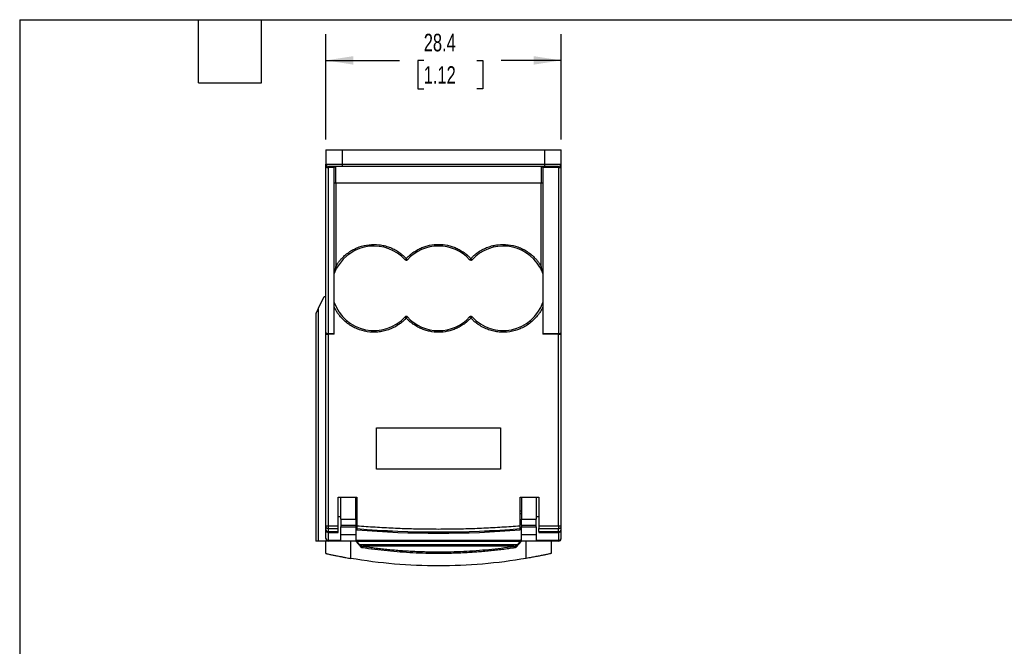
# Model space of a CAD drawing. Header units: millimetres. Extents: x 6 to 273, y 6 to 210.
# Tile 2 of 6: x 6 to 125, y 134 to 210. Entities that reach past the tile are written whole.
import ezdxf

# ---------------------------------------------------------------- set-up
doc = ezdxf.new("R2010")
doc.units = ezdxf.units.MM
doc.layers.add('DIMENSIONS', color=140, linetype='Continuous', lineweight=25)
doc.layers.add('TEXT', color=140, linetype='Continuous', lineweight=25)
doc.styles.add('SLDTEXTSTYLE0', font='TXT', dxfattribs={"width": 0.7})
doc.dimstyles.new('SLDDIMSTYLE2', dxfattribs={"dimtxt": 2.158008, "dimasz": 3.302, "dimexe": 0, "dimexo": 0.0625, "dimgap": 0.539502, "dimtad": 0, "dimtih": 1, "dimtoh": 1, "dimrnd": 1e-09, "dimzin": 12, "dimdsep": 46, "dimtxsty": 'SLDTEXTSTYLE0', "dimsah": 1, "dimcen": 0.09, "dimadec": 0, "dimazin": 3, "dimtfac": 1, "dimtofl": 0, "dimtmove": 0, "dimatfit": 3, "dimfxl": 0, "dimfrac": 2, "dimtolj": 1, "dimtzin": 12, "dimarcsym": 0})

# ---------------------------------------------------------------- blocks, each defined once
blk = doc.blocks.new('_D_8')
at = {"layer": 'DIMENSIONS'}
for p, q in [((43.32, 195.1), (43.32, 207.81)), ((71.72, 195.1), (71.72, 207.81)), ((43.32, 204.64), (52.21, 204.64)), ((55.14, 204.64), (54.41, 204.64)), ((54.41, 204.64), (54.41, 201.21)), ((61.55, 204.64), (62.28, 204.64)), ((62.28, 204.64), (62.28, 201.21)), ((71.72, 204.64), (64.47, 204.64)), ((54.41, 201.21), (55.14, 201.21)), ((62.28, 201.21), (61.55, 201.21))]:
    blk.add_line(p, q, dxfattribs=at)
for points in [[(43.32, 204.64), (46.62, 204.13), (46.62, 205.15)], [(71.72, 204.64), (68.42, 205.15), (68.42, 204.13)]]:
    blk.add_solid(points, dxfattribs=at)
at = {"layer": 'DIMENSIONS', "char_height": 2.117, "attachment_point": 1, "style": 'SLDTEXTSTYLE0'}
for s, insert in [('28.4', (55.14, 207.85)), ('1.12', (55.14, 203.94))]:
    blk.add_mtext(s, dxfattribs=dict(at, insert=insert))

msp = doc.modelspace()

# ---------------------------------------------------------------- linework, layer by layer
for p, q in [((43.32, 193.834), (45.32, 193.834)), ((43.32, 193.834), (43.32, 192.134)), ((45.32, 192.134), (45.32, 193.834)), ((45.32, 193.834), (69.72, 193.834)), ((69.72, 193.834), (69.72, 192.134)), ((69.72, 193.834), (71.72, 193.834)), ((71.72, 192.134), (71.72, 193.834)), ((43.32, 192.134), (45.32, 192.134)), ((43.32, 171.791), (43.32, 191.832)), ((43.62, 191.713), (43.62, 191.834)), ((44.336, 191.713), (43.62, 191.713)), ((43.62, 171.672), (43.62, 191.713)), ((44.32, 171.672), (44.32, 191.634)), ((44.52, 189.834), (44.52, 191.834)), ((45.32, 191.834), (45.32, 192.134)), ((45.32, 192.134), (69.72, 192.134)), ((69.72, 191.834), (45.32, 191.834)), ((69.32, 191.834), (69.32, 189.834)), ((71.42, 191.713), (69.503, 191.713)), ((69.52, 191.634), (69.52, 171.672)), ((69.72, 192.134), (69.72, 191.834)), ((69.72, 192.134), (71.72, 192.134)), ((71.42, 191.834), (71.42, 191.713)), ((71.42, 191.713), (71.42, 171.672)), ((71.72, 171.791), (71.72, 191.832)), ((44.52, 189.834), (44.32, 189.834)), ((69.32, 189.834), (44.52, 189.834)), ((44.52, 189.834), (44.52, 179.766)), ((69.52, 189.834), (69.32, 189.834)), ((69.32, 179.766), (69.32, 189.834)), ((42.432, 174.759), (43.12, 176.134)), ((43.12, 176.134), (43.32, 176.134)), ((42.431, 146.634), (42.432, 174.759)), ((42.12, 174.134), (42.12, 146.634)), ((53.02, 173.545), (52.916, 173.64)), ((43.32, 171.592), (43.62, 171.592)), ((43.32, 148.488), (43.32, 171.592)), ((43.62, 171.672), (44.32, 171.672)), ((43.62, 171.592), (43.62, 171.672)), ((44.32, 171.592), (43.62, 171.592)), ((43.62, 148.488), (43.62, 171.592)), ((69.52, 171.672), (71.42, 171.672)), ((71.42, 171.592), (69.52, 171.592)), ((71.42, 171.672), (71.42, 171.592)), ((71.42, 171.592), (71.72, 171.592)), ((71.42, 148.488), (71.42, 171.592)), ((71.72, 148.488), (71.72, 171.592)), ((49.42, 155.318), (49.42, 160.318)), ((49.42, 160.318), (64.42, 160.318)), ((64.42, 160.318), (64.42, 155.318)), ((64.42, 155.318), (49.42, 155.318)), ((44.82, 151.934), (47.07, 151.934)), ((44.82, 148.488), (44.82, 151.934)), ((47.07, 151.934), (47.07, 148.492)), ((66.77, 151.934), (69.02, 151.934)), ((66.77, 148.492), (66.77, 151.934)), ((69.02, 151.934), (69.02, 148.488)), ((47.07, 150.24), (46.92, 150.24)), ((47.07, 149.94), (46.92, 149.94)), ((66.92, 150.24), (66.77, 150.24)), ((66.92, 149.94), (66.77, 149.94)), ((44.82, 149.584), (45.12, 149.584)), ((45.12, 149.278), (46.92, 149.278)), ((66.92, 149.278), (68.72, 149.278)), ((68.72, 149.584), (69.02, 149.584)), ((43.32, 148.488), (43.62, 148.488)), ((43.32, 147.966), (43.32, 148.018)), ((43.62, 148.488), (44.82, 148.488)), ((43.62, 148.157), (43.62, 148.488)), ((43.62, 148.157), (44.82, 148.157)), ((43.62, 147.796), (43.62, 148.157)), ((43.62, 147.796), (44.82, 147.796)), ((43.62, 147.666), (43.62, 147.796)), ((43.62, 147.666), (44.82, 147.666)), ((43.62, 146.733), (43.62, 147.666)), ((45.12, 148.564), (46.92, 148.564)), ((45.12, 148.334), (46.92, 148.334)), ((45.12, 147.434), (45.12, 148.334)), ((45.12, 147.434), (46.92, 147.434)), ((46.92, 148.334), (46.92, 147.434)), ((47.07, 148.138), (47.07, 148.13)), ((66.77, 148.13), (66.77, 148.138)), ((66.92, 148.564), (68.72, 148.564)), ((66.92, 148.334), (68.72, 148.334)), ((66.92, 147.434), (66.92, 148.334)), ((66.92, 147.434), (68.72, 147.434)), ((68.72, 148.334), (68.72, 147.434)), ((69.02, 148.488), (71.42, 148.488)), ((69.02, 148.157), (71.42, 148.157)), ((69.02, 147.796), (71.42, 147.796)), ((69.02, 147.666), (71.42, 147.666)), ((71.42, 148.488), (71.42, 148.157)), ((71.42, 148.488), (71.72, 148.488)), ((71.42, 147.796), (71.42, 148.157)), ((71.42, 147.666), (71.42, 147.796)), ((71.42, 147.666), (71.42, 146.733)), ((43.32, 146.634), (42.431, 146.634)), ((43.32, 145.134), (43.32, 146.634)), ((43.62, 146.733), (45.12, 146.733)), ((43.62, 146.733), (43.62, 146.634)), ((46.32, 144.54), (46.32, 146.634)), ((46.92, 146.634), (46.32, 146.634)), ((46.92, 146.634), (47.563, 145.888)), ((46.947, 146.733), (66.892, 146.733)), ((47.12, 146.618), (47.059, 146.594)), ((47.059, 146.594), (47.412, 146.185)), ((47.12, 146.634), (47.12, 146.618)), ((66.72, 146.634), (47.12, 146.634)), ((47.12, 146.618), (66.72, 146.618)), ((66.276, 145.888), (66.92, 146.634)), ((66.428, 146.185), (66.781, 146.594)), ((66.72, 146.618), (66.72, 146.634)), ((66.781, 146.594), (66.72, 146.618)), ((67.52, 146.634), (66.92, 146.634)), ((67.52, 144.54), (67.52, 146.634)), ((68.72, 146.733), (71.42, 146.733)), ((70.52, 146.634), (70.52, 145.134)), ((71.42, 146.634), (70.52, 146.634)), ((71.42, 146.634), (71.42, 146.733)), ((71.72, 146.934), (71.72, 146.943)), ((66.428, 146.185), (47.412, 146.185)), ((47.808, 145.805), (47.837, 146)), ((66.002, 146), (47.837, 146)), ((66.031, 145.805), (66.002, 146))]:
    msp.add_line(p, q)
at = {"flags": 128}
for points in [[(43.32, 191.832), (43.325, 191.809), (43.342, 191.787), (43.37, 191.766), (43.408, 191.748), (43.453, 191.733), (43.505, 191.722), (43.561, 191.715), (43.62, 191.713)], [(71.42, 191.713), (71.478, 191.715), (71.534, 191.722), (71.586, 191.733), (71.632, 191.748), (71.669, 191.766), (71.697, 191.787), (71.714, 191.809), (71.72, 191.832)], [(43.32, 171.791), (43.325, 171.768), (43.342, 171.745), (43.37, 171.725), (43.408, 171.706), (43.453, 171.692), (43.505, 171.681), (43.561, 171.674), (43.62, 171.672)], [(71.42, 171.672), (71.478, 171.674), (71.534, 171.681), (71.586, 171.692), (71.632, 171.706), (71.669, 171.725), (71.697, 171.745), (71.714, 171.768), (71.72, 171.791)], [(43.32, 148.356), (43.325, 148.317), (43.342, 148.28), (43.37, 148.245), (43.408, 148.215), (43.453, 148.191), (43.505, 148.172), (43.561, 148.161), (43.62, 148.157)], [(71.42, 148.157), (71.478, 148.161), (71.534, 148.172), (71.586, 148.191), (71.632, 148.215), (71.669, 148.245), (71.697, 148.28), (71.714, 148.317), (71.72, 148.356)]]:
    msp.add_lwpolyline(points, dxfattribs=at)
for centre, radius, start, end in [((43.62, 192.134), 0.3, 180, 270), ((71.42, 192.134), 0.3, 270, 0), ((49.12, 177.134), 5.1, 42.62099, 150.21844), ((56.92, 177.134), 5.1, 42.62099, 137.37901), ((64.72, 177.134), 5.1, 29.78163, 137.37901), ((53.02, 180.722), 0.2, 270, 317.37901), ((60.82, 180.722), 0.2, 270, 317.37901), ((44.283, 178.988), 0.0801, 343.47014, 37.74493), ((69.556, 178.988), 0.0801, 142.25506, 196.52986), ((49.12, 177.134), 5.1, 199.74992, 317.37901), ((64.72, 177.134), 5.1, 222.62099, 340.25008), ((56.92, 177.134), 5.1, 222.62099, 317.37901), ((60.82, 173.545), 0.2, 90, 137.37901), ((43.586, 148.064), 0.27, 189.69104, 277.17327), ((43.62, 147.966), 0.3, 180, 270), ((56.92, 269.062), 121.325, 265.34319, 274.65681), ((56.92, 269.062), 121.332, 265.34346, 274.65654), ((56.92, 269.062), 121.478, 265.34909, 274.65091), ((71.453, 148.064), 0.27, 262.82673, 350.30896), ((71.42, 147.966), 0.3, 270, 360), ((43.593, 147.007), 0.275, 186.97083, 275.58423), ((43.62, 146.934), 0.3, 180, 270), ((47.12, 146.834), 0.2, 180, 270), ((47.386, 146.352), 0.169, 221.99943, 278.7694), ((66.453, 146.352), 0.169, 261.2306, 318.00057), ((66.72, 146.834), 0.2, 270, 0), ((71.446, 147.007), 0.275, 264.41577, 353.02917), ((71.42, 146.934), 0.3, 270, 360)]:
    msp.add_arc(centre, radius, start, end)
for points, knots in [([(43.32, 191.832), (43.32, 191.854), (43.32, 191.898), (43.32, 191.956), (43.32, 192.008), (43.32, 192.067), (43.32, 192.122), (43.32, 192.13), (43.32, 192.134)], [0, 0, 0, 0, 0.1259274, 0.249539, 0.3735349, 0.5005907, 0.7495411, 1, 1, 1, 1]), ([(45.32, 191.834), (45.277, 191.834), (45.191, 191.834), (45.064, 191.834), (44.938, 191.834), (44.815, 191.834), (44.625, 191.834), (44.379, 191.834), (44.11, 191.834), (43.888, 191.834), (43.749, 191.834), (43.669, 191.834), (43.627, 191.834), (43.622, 191.834), (43.62, 191.834)], [0, 0, 0, 0, 0.0482817, 0.0961655, 0.1439265, 0.1918418, 0.2401859, 0.3700167, 0.5000484, 0.6298793, 0.7599111, 0.8401113, 0.9197129, 1, 1, 1, 1]), ([(44.32, 191.634), (44.32, 191.647), (44.322, 191.674), (44.331, 191.7), (44.336, 191.713)], [0, 0, 0, 0, 0.5016229, 1, 1, 1, 1]), ([(44.336, 191.713), (44.341, 191.723), (44.352, 191.745), (44.374, 191.772), (44.406, 191.8), (44.454, 191.827), (44.495, 191.831), (44.52, 191.834)], [0, 0, 0, 0, 0.1243448, 0.2627858, 0.4166655, 0.6548907, 1, 1, 1, 1]), ([(69.32, 191.834), (69.333, 191.833), (69.357, 191.831), (69.39, 191.821), (69.417, 191.809), (69.446, 191.79), (69.477, 191.761), (69.495, 191.728), (69.503, 191.713)], [0, 0, 0, 0, 0.1862812, 0.3456995, 0.4783048, 0.5841969, 0.808709, 1, 1, 1, 1]), ([(69.503, 191.713), (69.508, 191.7), (69.518, 191.674), (69.519, 191.647), (69.52, 191.634)], [0, 0, 0, 0, 0.4983771, 1, 1, 1, 1]), ([(71.42, 191.834), (71.419, 191.834), (71.417, 191.834), (71.402, 191.834), (71.378, 191.834), (71.345, 191.834), (71.278, 191.834), (71.151, 191.834), (70.93, 191.834), (70.66, 191.834), (70.389, 191.834), (70.144, 191.834), (69.933, 191.834), (69.791, 191.834), (69.72, 191.834)], [0, 0, 0, 0, 0.0482817, 0.0961655, 0.1439265, 0.1918418, 0.2401859, 0.3700167, 0.5000484, 0.6298793, 0.7599111, 0.8401113, 0.9197129, 1, 1, 1, 1]), ([(71.72, 191.832), (71.72, 191.922), (71.72, 191.998), (71.72, 192.105), (71.72, 192.134), (71.72, 192.134)], [0, 0, 0, 0, 0.5, 0.5, 1, 1, 1, 1]), ([(44.52, 179.766), (44.554, 179.825), (44.623, 179.943), (44.735, 180.114), (44.853, 180.28), (44.978, 180.442), (45.108, 180.6), (45.34, 180.857), (45.695, 181.195), (46.201, 181.573), (46.749, 181.888), (47.513, 182.213), (48.522, 182.448), (49.558, 182.443), (50.374, 182.296), (50.978, 182.11), (51.556, 181.855), (52.036, 181.569), (52.425, 181.283), (52.736, 181.017), (52.925, 180.821), (53.02, 180.722)], [0, 0, 0, 0, 0.0206033, 0.0411481, 0.0616651, 0.0821849, 0.1027383, 0.123356, 0.186722, 0.25014, 0.313506, 0.3769241, 0.5000113, 0.6230984, 0.6864644, 0.7498825, 0.8132485, 0.8766666, 0.9178073, 0.9588363, 1, 1, 1, 1]), ([(53.02, 180.722), (53.069, 180.775), (53.168, 180.88), (53.325, 181.03), (53.487, 181.174), (53.655, 181.311), (53.919, 181.508), (54.291, 181.747), (54.786, 181.996), (55.305, 182.192), (56.012, 182.377), (56.92, 182.471), (57.827, 182.377), (58.534, 182.192), (59.053, 181.996), (59.548, 181.747), (59.961, 181.482), (60.298, 181.222), (60.57, 180.984), (60.736, 180.81), (60.82, 180.722)], [0, 0, 0, 0, 0.02477742, 0.04949735, 0.07420129, 0.09893077, 0.12372723, 0.1868874, 0.25010752, 0.3132677, 0.37648782, 0.50000748, 0.62352714, 0.68668731, 0.74990743, 0.8130676, 0.87628772, 0.91754403, 0.95871725, 1, 1, 1, 1]), ([(60.82, 180.722), (60.866, 180.772), (60.96, 180.871), (61.107, 181.013), (61.259, 181.15), (61.416, 181.28), (61.579, 181.404), (61.862, 181.604), (62.283, 181.855), (62.861, 182.11), (63.465, 182.296), (64.282, 182.443), (65.318, 182.448), (66.327, 182.213), (67.09, 181.888), (67.638, 181.573), (68.144, 181.195), (68.549, 180.811), (68.864, 180.445), (69.109, 180.117), (69.249, 179.883), (69.32, 179.766)], [0, 0, 0, 0, 0.0206033, 0.0411481, 0.0616651, 0.0821849, 0.1027383, 0.123356, 0.186722, 0.25014, 0.313506, 0.3769241, 0.5000113, 0.6230984, 0.6864644, 0.7498825, 0.8132485, 0.8766666, 0.9178073, 0.9588363, 1, 1, 1, 1]), ([(52.872, 180.587), (52.872, 180.587), (52.888, 180.601), (52.943, 180.652), (52.981, 180.686), (53.02, 180.722)], [0, 0, 0, 0, 0.5, 0.5, 1, 1, 1, 1]), ([(53.02, 180.722), (53.059, 180.686), (53.096, 180.652), (53.151, 180.601), (53.167, 180.587), (53.167, 180.587)], [0, 0, 0, 0, 0.5, 0.5, 1, 1, 1, 1]), ([(60.672, 180.587), (60.672, 180.587), (60.688, 180.601), (60.743, 180.652), (60.781, 180.686), (60.82, 180.722)], [0, 0, 0, 0, 0.5, 0.5, 1, 1, 1, 1]), ([(44.52, 179.766), (44.485, 179.644), (44.453, 179.52), (44.394, 179.274), (44.368, 179.15), (44.346, 179.037)], [0, 0, 0, 0, 0.5, 0.5, 1, 1, 1, 1]), ([(44.36, 178.965), (44.367, 178.982), (44.381, 179.02), (44.408, 179.085), (44.44, 179.162), (44.493, 179.281), (44.56, 179.421), (44.634, 179.561), (44.676, 179.637), (44.693, 179.667)], [0, 0, 0, 0, 0.0794274, 0.1748492, 0.2862482, 0.4136675, 0.678377, 0.8737391, 1, 1, 1, 1]), ([(44.52, 179.766), (44.565, 179.74), (44.61, 179.714), (44.675, 179.677), (44.693, 179.667), (44.693, 179.667)], [0, 0, 0, 0, 0.5, 0.5, 1, 1, 1, 1]), ([(69.146, 179.667), (69.146, 179.667), (69.165, 179.677), (69.229, 179.714), (69.274, 179.74), (69.32, 179.766)], [0, 0, 0, 0, 0.5, 0.5, 1, 1, 1, 1]), ([(69.146, 179.667), (69.163, 179.637), (69.206, 179.561), (69.279, 179.421), (69.351, 179.272), (69.41, 179.138), (69.449, 179.043), (69.47, 178.989), (69.479, 178.965)], [0, 0, 0, 0, 0.1260507, 0.3213948, 0.5862751, 0.7526591, 0.8905543, 1, 1, 1, 1]), ([(69.493, 179.037), (69.471, 179.15), (69.445, 179.274), (69.387, 179.52), (69.354, 179.644), (69.32, 179.766)], [0, 0, 0, 0, 0.5, 0.5, 1, 1, 1, 1]), ([(42.432, 174.759), (42.421, 174.736), (42.395, 174.685), (42.346, 174.587), (42.289, 174.473), (42.234, 174.363), (42.191, 174.276), (42.159, 174.213), (42.137, 174.168), (42.122, 174.139), (42.12, 174.135), (42.12, 174.134)], [0, 0, 0, 0, 0.1030685, 0.2311907, 0.4263735, 0.5936411, 0.7076381, 0.8092033, 0.8878085, 0.9478949, 1, 1, 1, 1]), ([(53.02, 173.545), (52.971, 173.493), (52.873, 173.389), (52.72, 173.242), (52.561, 173.1), (52.396, 172.965), (52.226, 172.837), (51.928, 172.631), (51.485, 172.375), (50.877, 172.119), (50.241, 171.939), (49.384, 171.81), (48.304, 171.844), (47.263, 172.137), (46.486, 172.518), (45.934, 172.881), (45.431, 173.309), (45.037, 173.739), (44.737, 174.143), (44.509, 174.504), (44.383, 174.759), (44.32, 174.886)], [0, 0, 0, 0, 0.0205832, 0.0411025, 0.0615911, 0.0820825, 0.10261, 0.1232068, 0.1866546, 0.250152, 0.3135998, 0.3770972, 0.5000122, 0.6229272, 0.6863751, 0.7498725, 0.8133203, 0.8768177, 0.9179121, 0.9588838, 1, 1, 1, 1]), ([(69.52, 174.886), (69.489, 174.822), (69.427, 174.694), (69.325, 174.507), (69.216, 174.324), (69.099, 174.146), (68.976, 173.972), (68.754, 173.686), (68.409, 173.309), (67.906, 172.881), (67.354, 172.518), (66.576, 172.137), (65.535, 171.844), (64.455, 171.81), (63.599, 171.939), (62.963, 172.119), (62.354, 172.375), (61.85, 172.667), (61.441, 172.962), (61.115, 173.238), (60.918, 173.442), (60.82, 173.545)], [0, 0, 0, 0, 0.0205832, 0.0411025, 0.0615911, 0.0820825, 0.10261, 0.1232068, 0.1866546, 0.250152, 0.3135998, 0.3770972, 0.5000122, 0.6229272, 0.6863751, 0.7498725, 0.8133203, 0.8768177, 0.9179121, 0.9588838, 1, 1, 1, 1]), ([(53.167, 173.68), (53.163, 173.684), (53.138, 173.71), (53.085, 173.739), (53.005, 173.748), (52.931, 173.731), (52.891, 173.696), (52.872, 173.68)], [0, 0, 0, 0, 0.0505296, 0.3308064, 0.5250395, 0.7756588, 1, 1, 1, 1]), ([(60.82, 173.545), (60.77, 173.492), (60.671, 173.387), (60.514, 173.237), (60.352, 173.093), (60.184, 172.956), (59.921, 172.759), (59.549, 172.52), (59.053, 172.271), (58.534, 172.075), (57.827, 171.89), (56.92, 171.796), (56.012, 171.89), (55.305, 172.075), (54.787, 172.271), (54.291, 172.52), (53.878, 172.785), (53.541, 173.045), (53.27, 173.284), (53.103, 173.458), (53.02, 173.545)], [0, 0, 0, 0, 0.0247774, 0.0494974, 0.0742013, 0.0989308, 0.1237272, 0.1868874, 0.2501075, 0.3132677, 0.3764878, 0.5000075, 0.6235271, 0.6866873, 0.7499074, 0.8130676, 0.8762877, 0.917544, 0.9587172, 1, 1, 1, 1]), ([(43.32, 171.592), (43.32, 171.615), (43.32, 171.66), (43.32, 171.727), (43.32, 171.77), (43.32, 171.791)], [0, 0, 0, 0, 0.3343825, 0.6656175, 1, 1, 1, 1]), ([(45.12, 149.278), (45.12, 149.487), (45.12, 149.904), (45.12, 150.646), (45.12, 151.351), (45.12, 151.756), (45.12, 151.934)], [0, 0, 0, 0, 0.264312, 0.528624, 0.792936, 1, 1, 1, 1]), ([(46.92, 149.278), (46.92, 149.487), (46.92, 149.904), (46.92, 150.646), (46.92, 151.351), (46.92, 151.756), (46.92, 151.934)], [0, 0, 0, 0, 0.264312, 0.528624, 0.792936, 1, 1, 1, 1]), ([(66.92, 151.934), (66.92, 151.756), (66.92, 151.351), (66.92, 150.646), (66.92, 149.904), (66.92, 149.487), (66.92, 149.278)], [0, 0, 0, 0, 0.207064, 0.471376, 0.735688, 1, 1, 1, 1]), ([(68.72, 151.934), (68.72, 151.756), (68.72, 151.351), (68.72, 150.646), (68.72, 149.904), (68.72, 149.487), (68.72, 149.278)], [0, 0, 0, 0, 0.207064, 0.471376, 0.735688, 1, 1, 1, 1]), ([(45.12, 149.278), (45.12, 149.226), (45.12, 149.121), (45.12, 148.956), (45.12, 148.806), (45.12, 148.682), (45.12, 148.599), (45.12, 148.561), (45.12, 148.568), (45.12, 148.569)], [0, 0, 0, 0, 0.1591599, 0.3183198, 0.4774797, 0.6366396, 0.7957995, 0.9549595, 1, 1, 1, 1]), ([(46.92, 149.278), (46.92, 149.226), (46.92, 149.121), (46.92, 148.956), (46.92, 148.806), (46.92, 148.682), (46.92, 148.599), (46.92, 148.561), (46.92, 148.568), (46.92, 148.569)], [0, 0, 0, 0, 0.1591599, 0.3183198, 0.4774797, 0.6366396, 0.7957995, 0.9549595, 1, 1, 1, 1]), ([(66.92, 148.569), (66.92, 148.568), (66.92, 148.561), (66.92, 148.599), (66.92, 148.682), (66.92, 148.806), (66.92, 148.956), (66.92, 149.121), (66.92, 149.226), (66.92, 149.278)], [0, 0, 0, 0, 0.0450405, 0.2042005, 0.3633604, 0.5225203, 0.6816802, 0.8408401, 1, 1, 1, 1]), ([(68.72, 148.569), (68.72, 148.568), (68.72, 148.561), (68.72, 148.599), (68.72, 148.682), (68.72, 148.806), (68.72, 148.956), (68.72, 149.121), (68.72, 149.226), (68.72, 149.278)], [0, 0, 0, 0, 0.0450405, 0.2042005, 0.3633604, 0.5225203, 0.6816802, 0.8408401, 1, 1, 1, 1]), ([(43.32, 148.356), (43.32, 148.365), (43.32, 148.384), (43.32, 148.417), (43.32, 148.451), (43.32, 148.476), (43.32, 148.488)], [0, 0, 0, 0, 0.2542749, 0.5, 0.7457251, 1, 1, 1, 1]), ([(43.32, 146.973), (43.32, 147.153), (43.32, 147.43), (43.32, 147.804), (43.32, 147.935)], [0, 0, 0, 0, 0.6496025, 1, 1, 1, 1]), ([(44.82, 147.669), (44.82, 147.668), (44.82, 147.665), (44.82, 147.685), (44.82, 147.726), (44.82, 147.772), (44.82, 147.796)], [0, 0, 0, 0, 0.0946087, 0.3964058, 0.6982029, 1, 1, 1, 1]), ([(45.12, 148.564), (45.12, 148.506), (45.12, 148.363), (45.12, 148.344), (45.12, 148.334)], [0, 0, 0, 0, 0.4057032, 1, 1, 1, 1]), ([(45.12, 146.634), (45.12, 146.634), (45.12, 146.636), (45.12, 146.646), (45.12, 146.664), (45.12, 146.698), (45.12, 146.76), (45.12, 146.864), (45.12, 146.991), (45.12, 147.133), (45.12, 147.283), (45.12, 147.383), (45.12, 147.434)], [0, 0, 0, 0, 0.060243, 0.1199994, 0.1798082, 0.2402069, 0.3699548, 0.5001294, 0.6298775, 0.7600523, 0.8799221, 1, 1, 1, 1]), ([(46.92, 148.564), (46.92, 148.506), (46.92, 148.363), (46.92, 148.344), (46.92, 148.334)], [0, 0, 0, 0, 0.4057032, 1, 1, 1, 1]), ([(46.92, 147.434), (46.92, 147.408), (46.92, 147.358), (46.92, 147.283), (46.92, 147.21), (46.92, 147.111), (46.92, 146.991), (46.92, 146.864), (46.92, 146.76), (46.92, 146.687), (46.92, 146.641), (46.92, 146.636), (46.92, 146.634)], [0, 0, 0, 0, 0.060243, 0.1199994, 0.1798082, 0.2402069, 0.3699548, 0.5001294, 0.6298775, 0.7600523, 0.8799221, 1, 1, 1, 1]), ([(47.07, 148.492), (47.07, 148.469), (47.07, 148.423), (47.07, 148.358), (47.069, 148.3), (47.069, 148.249), (47.07, 148.206), (47.07, 148.169), (47.07, 148.148), (47.07, 148.138)], [0, 0, 0, 0, 0.1809955, 0.349283, 0.504859, 0.6477205, 0.7778654, 0.895292, 1, 1, 1, 1]), ([(47.07, 148.492), (47.434, 148.463), (48.164, 148.406), (49.258, 148.332), (50.353, 148.267), (51.447, 148.212), (52.542, 148.168), (53.636, 148.133), (54.731, 148.108), (55.825, 148.093), (56.92, 148.088), (58.014, 148.093), (59.109, 148.108), (60.203, 148.133), (61.298, 148.168), (62.392, 148.212), (63.487, 148.267), (64.581, 148.332), (65.676, 148.406), (66.405, 148.463), (66.77, 148.492)], [0, 0, 0, 0, 0.055659, 0.1112815, 0.1668721, 0.2224353, 0.2779757, 0.3334978, 0.3890061, 0.4445054, 0.5, 0.5554946, 0.6109939, 0.6665022, 0.7220243, 0.7775647, 0.8331279, 0.8887185, 0.944341, 1, 1, 1, 1]), ([(47.07, 148.13), (47.07, 148.115), (47.07, 148.084), (47.07, 148.048), (47.07, 148.014), (47.07, 147.99), (47.07, 147.983), (47.07, 147.984), (47.07, 147.984)], [0, 0, 0, 0, 0.1717567, 0.3386447, 0.5006766, 0.7430309, 0.982337, 1, 1, 1, 1]), ([(66.77, 148.138), (66.77, 148.152), (66.77, 148.183), (66.77, 148.241), (66.77, 148.312), (66.77, 148.397), (66.77, 148.459), (66.77, 148.492)], [0, 0, 0, 0, 0.150192, 0.3253012, 0.5253165, 0.7502225, 1, 1, 1, 1]), ([(66.77, 147.984), (66.77, 147.984), (66.77, 147.983), (66.77, 147.995), (66.77, 148.043), (66.77, 148.101), (66.77, 148.13)], [0, 0, 0, 0, 0.0176932, 0.3333137, 0.6607115, 1, 1, 1, 1]), ([(66.92, 148.564), (66.92, 148.506), (66.92, 148.363), (66.92, 148.344), (66.92, 148.334)], [0, 0, 0, 0, 0.4057032, 1, 1, 1, 1]), ([(66.92, 146.634), (66.92, 146.634), (66.92, 146.636), (66.92, 146.646), (66.92, 146.664), (66.92, 146.698), (66.92, 146.76), (66.92, 146.864), (66.92, 146.991), (66.92, 147.133), (66.92, 147.283), (66.92, 147.383), (66.92, 147.434)], [0, 0, 0, 0, 0.060243, 0.1199994, 0.1798082, 0.2402069, 0.3699548, 0.5001294, 0.6298775, 0.7600523, 0.8799221, 1, 1, 1, 1]), ([(68.72, 148.334), (68.72, 148.344), (68.72, 148.363), (68.72, 148.506), (68.72, 148.564)], [0, 0, 0, 0, 0.5942968, 1, 1, 1, 1]), ([(68.72, 147.434), (68.72, 147.408), (68.72, 147.358), (68.72, 147.283), (68.72, 147.21), (68.72, 147.111), (68.72, 146.991), (68.72, 146.864), (68.72, 146.76), (68.72, 146.687), (68.72, 146.641), (68.72, 146.636), (68.72, 146.634)], [0, 0, 0, 0, 0.060243, 0.1199994, 0.1798082, 0.2402069, 0.3699548, 0.5001294, 0.6298775, 0.7600523, 0.8799221, 1, 1, 1, 1]), ([(69.02, 147.796), (69.02, 147.772), (69.02, 147.726), (69.02, 147.685), (69.02, 147.665), (69.02, 147.668), (69.02, 147.669)], [0, 0, 0, 0, 0.30179712, 0.60359423, 0.90539135, 1, 1, 1, 1]), ([(71.72, 148.356), (71.72, 148.365), (71.72, 148.384), (71.72, 148.417), (71.72, 148.452), (71.72, 148.476), (71.72, 148.488)], [0, 0, 0, 0, 0.2497143, 0.4997122, 0.7499874, 1, 1, 1, 1]), ([(71.72, 146.973), (71.72, 147.153), (71.72, 147.422), (71.72, 147.786), (71.72, 147.907)], [0, 0, 0, 0, 0.6669016, 1, 1, 1, 1]), ([(42.431, 146.634), (42.42, 146.634), (42.4, 146.634), (42.365, 146.634), (42.306, 146.634), (42.22, 146.634), (42.154, 146.634), (42.124, 146.634), (42.121, 146.634), (42.12, 146.634)], [0, 0, 0, 0, 0.083587, 0.1664484, 0.2513139, 0.4998826, 0.7486344, 0.8735669, 1, 1, 1, 1]), ([(43.32, 146.934), (43.32, 146.934), (43.32, 146.936), (43.32, 146.95), (43.32, 146.965), (43.32, 146.973)], [0, 0, 0, 0, 0.3359745, 0.6640255, 1, 1, 1, 1]), ([(46.32, 146.634), (45.927, 146.634), (45.534, 146.634), (44.809, 146.634), (44.476, 146.634), (43.921, 146.634), (43.698, 146.634), (43.398, 146.634), (43.32, 146.634), (43.32, 146.634)], [0, 0, 0, 0, 0.25, 0.25, 0.5, 0.5, 0.75, 0.75, 1, 1, 1, 1]), ([(47.059, 146.594), (47.053, 146.592), (47.04, 146.588), (47.018, 146.586), (46.99, 146.588), (46.956, 146.599), (46.94, 146.613), (46.931, 146.621)], [0, 0, 0, 0, 0.1224669, 0.2615463, 0.4202087, 0.6642074, 1, 1, 1, 1]), ([(66.781, 146.594), (66.788, 146.592), (66.809, 146.586), (66.848, 146.587), (66.886, 146.6), (66.902, 146.614), (66.909, 146.621)], [0, 0, 0, 0, 0.1495581, 0.4193778, 0.7377631, 1, 1, 1, 1]), ([(70.52, 146.634), (70.52, 146.634), (70.442, 146.634), (70.141, 146.634), (69.919, 146.634), (69.363, 146.634), (69.03, 146.634), (68.305, 146.634), (67.912, 146.634), (67.52, 146.634)], [0, 0, 0, 0, 0.25, 0.25, 0.5, 0.5, 0.75, 0.75, 1, 1, 1, 1]), ([(71.72, 146.934), (71.72, 146.934), (71.72, 146.935), (71.72, 146.943), (71.72, 146.955), (71.72, 146.967), (71.72, 146.973)], [0, 0, 0, 0, 0.2498264, 0.4998254, 0.749994, 1, 1, 1, 1]), ([(43.32, 145.134), (43.32, 145.133), (43.322, 145.133), (43.336, 145.13), (43.358, 145.125), (43.39, 145.118), (43.431, 145.109), (43.481, 145.098), (43.587, 145.074), (43.796, 145.029), (44.155, 144.953), (44.612, 144.858), (45.012, 144.78), (45.399, 144.706), (45.696, 144.651), (46.032, 144.59), (46.23, 144.556), (46.32, 144.54)], [0, 0, 0, 0, 0.0342945, 0.0688094, 0.1035499, 0.1385208, 0.1737272, 0.2091738, 0.2448652, 0.3641527, 0.4932072, 0.6067609, 0.7457902, 0.7830787, 0.8729379, 0.9426999, 1, 1, 1, 1]), ([(47.412, 146.185), (47.42, 146.18), (47.438, 146.169), (47.475, 146.148), (47.527, 146.118), (47.609, 146.071), (47.675, 146.032), (47.714, 146.009)], [0, 0, 0, 0, 0.1097079, 0.2391892, 0.3900983, 0.6411655, 1, 1, 1, 1]), ([(47.563, 145.888), (47.564, 145.888), (47.565, 145.888), (47.573, 145.894), (47.584, 145.901), (47.598, 145.913), (47.621, 145.929), (47.649, 145.954), (47.681, 145.98), (47.703, 145.999), (47.714, 146.009)], [0, 0, 0, 0, 0.12501902, 0.23555246, 0.33195099, 0.41590922, 0.56886361, 0.71899371, 0.84838086, 1, 1, 1, 1]), ([(47.685, 145.821), (47.669, 145.824), (47.638, 145.831), (47.596, 145.854), (47.574, 145.876), (47.563, 145.888)], [0, 0, 0, 0, 0.3366145, 0.6633855, 1, 1, 1, 1]), ([(66.154, 145.821), (65.899, 145.783), (65.389, 145.709), (64.623, 145.609), (63.856, 145.518), (63.088, 145.437), (62.319, 145.366), (61.55, 145.304), (60.78, 145.251), (60.009, 145.208), (59.238, 145.175), (58.466, 145.151), (57.693, 145.137), (56.662, 145.13), (55.374, 145.146), (53.83, 145.203), (52.289, 145.299), (50.751, 145.433), (49.215, 145.603), (48.195, 145.748), (47.685, 145.821)], [0, 0, 0, 0, 0.0417234, 0.0834153, 0.125082, 0.1667299, 0.2083654, 0.249995, 0.2916249, 0.3332617, 0.3749117, 0.4165813, 0.4582768, 0.5000047, 0.5834184, 0.6667315, 0.749995, 0.8332601, 0.9165781, 1, 1, 1, 1]), ([(47.837, 146), (48.088, 145.964), (48.59, 145.892), (49.344, 145.795), (50.098, 145.707), (50.853, 145.628), (51.609, 145.559), (52.366, 145.499), (53.123, 145.448), (53.881, 145.406), (54.64, 145.374), (55.399, 145.35), (56.159, 145.337), (57.173, 145.33), (58.44, 145.346), (59.958, 145.401), (61.474, 145.494), (62.986, 145.624), (64.497, 145.789), (65.5, 145.93), (66.002, 146)], [0, 0, 0, 0, 0.0417218, 0.0834129, 0.1250795, 0.1667279, 0.2083643, 0.2499948, 0.2916257, 0.3332633, 0.3749138, 0.4165834, 0.4582782, 0.5000046, 0.583416, 0.6667295, 0.7499948, 0.8332618, 0.9165803, 1, 1, 1, 1]), ([(66.125, 146.009), (66.146, 146.022), (66.186, 146.045), (66.24, 146.076), (66.284, 146.102), (66.333, 146.13), (66.383, 146.159), (66.414, 146.177), (66.428, 146.185)], [0, 0, 0, 0, 0.193962, 0.3606676, 0.5001816, 0.6126199, 0.8292631, 1, 1, 1, 1]), ([(66.125, 146.009), (66.16, 145.979), (66.201, 145.945), (66.26, 145.897), (66.275, 145.887), (66.276, 145.888)], [0, 0, 0, 0, 0.5, 0.5, 1, 1, 1, 1]), ([(66.145, 145.875), (66.148, 145.859), (66.152, 145.833), (66.153, 145.828), (66.153, 145.826)], [0, 0, 0, 0, 0.62930514, 1, 1, 1, 1]), ([(66.276, 145.888), (66.265, 145.876), (66.243, 145.854), (66.201, 145.831), (66.17, 145.824), (66.154, 145.821)], [0, 0, 0, 0, 0.3366145, 0.6633855, 1, 1, 1, 1]), ([(70.52, 145.134), (70.519, 145.133), (70.517, 145.133), (70.503, 145.13), (70.48, 145.125), (70.449, 145.118), (70.408, 145.109), (70.358, 145.098), (70.249, 145.074), (70.04, 145.028), (69.666, 144.949), (69.211, 144.855), (68.772, 144.769), (68.4, 144.698), (68.112, 144.645), (67.818, 144.592), (67.619, 144.558), (67.52, 144.54)], [0, 0, 0, 0, 0.0351953, 0.0701304, 0.1049174, 0.13967, 0.1745021, 0.2095267, 0.2448553, 0.368736, 0.4931883, 0.6192895, 0.7457726, 0.8096514, 0.8729067, 0.9361518, 1, 1, 1, 1]), ([(67.52, 144.54), (64.021, 143.937), (60.47, 143.634), (53.369, 143.634), (49.819, 143.937), (46.32, 144.54)], [0, 0, 0, 0, 0.5, 0.5, 1, 1, 1, 1])]:
    msp.add_open_spline(points, degree=3, knots=knots)
for points in [[(60.82, 180.722), (60.901, 180.648), (60.967, 180.587), (60.967, 180.587)], [(53.02, 180.522), (52.965, 180.522), (52.91, 180.546), (52.872, 180.587)], [(60.82, 180.522), (60.765, 180.522), (60.71, 180.546), (60.672, 180.587)], [(44.32, 178.857), (44.33, 178.886), (44.345, 178.925), (44.36, 178.965)], [(69.479, 178.965), (69.495, 178.925), (69.509, 178.886), (69.52, 178.857)], [(52.916, 173.64), (52.888, 173.666), (52.872, 173.68), (52.872, 173.68)], [(53.167, 173.68), (53.167, 173.68), (53.101, 173.619), (53.02, 173.545)], [(60.82, 173.545), (60.738, 173.619), (60.672, 173.68), (60.672, 173.68)], [(60.967, 173.68), (60.929, 173.721), (60.876, 173.745), (60.82, 173.745)], [(60.967, 173.68), (60.967, 173.68), (60.901, 173.619), (60.82, 173.545)], [(44.32, 171.592), (44.32, 171.606), (44.32, 171.633), (44.32, 171.659), (44.32, 171.672)], [(69.52, 171.672), (69.52, 171.647), (69.52, 171.619), (69.52, 171.592)], [(71.72, 171.592), (71.72, 171.66), (71.72, 171.728), (71.72, 171.791)], [(43.32, 148.018), (43.32, 148.072), (43.32, 148.18), (43.32, 148.297), (43.32, 148.356)], [(44.82, 148.157), (44.82, 148.247), (44.82, 148.367), (44.82, 148.488)], [(44.82, 147.796), (44.82, 147.909), (44.82, 148.03), (44.82, 148.157)], [(69.02, 148.488), (69.02, 148.367), (69.02, 148.247), (69.02, 148.157)], [(69.02, 147.796), (69.02, 147.853), (69.02, 147.969), (69.02, 148.094), (69.02, 148.157)], [(71.72, 148.018), (71.72, 148.124), (71.72, 148.237), (71.72, 148.356)], [(47.694, 145.875), (47.689, 145.841), (47.685, 145.821), (47.685, 145.821)], [(47.714, 146.009), (47.708, 145.964), (47.7, 145.912), (47.694, 145.875)], [(47.714, 146.009), (47.755, 146.006), (47.796, 146.003), (47.837, 146)], [(66.002, 146), (66.043, 146.003), (66.084, 146.006), (66.125, 146.009)], [(66.125, 146.009), (66.132, 145.958), (66.14, 145.91), (66.145, 145.875)]]:
    msp.add_open_spline(points, degree=3)
at = {"layer": 'TEXT'}
for p, q in [((6.35, 209.55), (273.05, 209.55)), ((6.35, 209.55), (6.35, 6.35)), ((27.94, 201.93), (27.94, 209.55)), ((35.56, 201.93), (35.56, 209.55)), ((27.94, 201.93), (35.56, 201.93))]:
    msp.add_line(p, q, dxfattribs=at)

# ---------------------------------------------------------------- dimensions: what is measured, and where the dimension line sits
at = {"layer": 'DIMENSIONS'}
dim = msp.add_linear_dim(base=(71.72, 204.637), p1=(43.32, 193.834), p2=(71.72, 193.834), dimstyle='SLDDIMSTYLE2', dxfattribs=at)
dim.commit()
dim.dimension.update_dxf_attribs({"geometry": '_D_8', "text_midpoint": (58.344, 204.637), "dimtype": 160})

doc.saveas('drawing.dxf')
